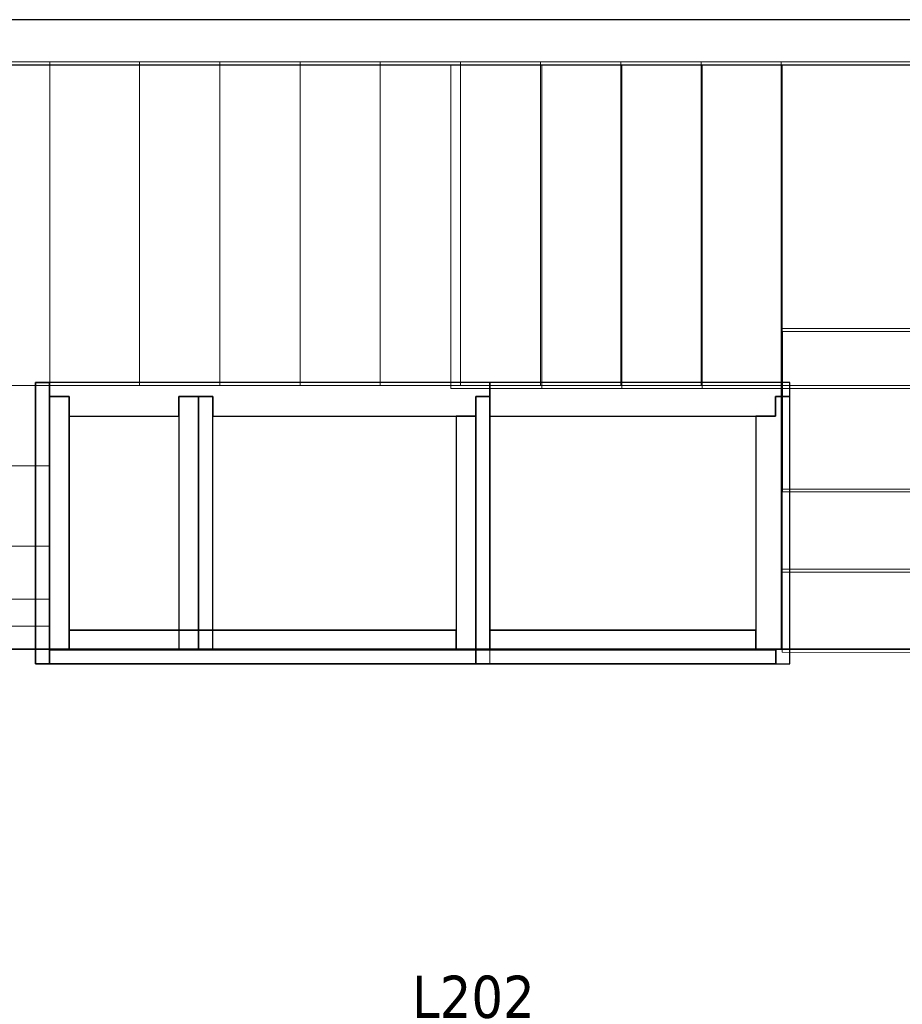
# Model space of a CAD drawing. Header units: metres. Extents: x 397.7 to 427.5, y 12.7 to 28.4.
# Tile 113 of 130: x 411.9 to 415.1, y 24.7 to 28.2. Entities that reach past the tile are written whole.
import ezdxf

# ---------------------------------------------------------------- set-up
doc = ezdxf.new("R2010")
doc.units = ezdxf.units.M
doc.layers.add('01_SUELOS', color=7, linetype='Continuous', lineweight=25, true_color=0x007f00)
for name, color, linetype, lineweight in [('A-WALL-____-MCUT', 7, 'Continuous', 25), ('A-WALL-____-OTLN', 7, 'Continuous', 25), ('E-ELEC-FIXT-IDEN', 7, 'Continuous', 30), ('S-STRS-____-MCUT', 7, 'Continuous', 18), ('S-STRS-____-OTLN', 7, 'Continuous', 18)]:
    doc.layers.add(name, color=color, linetype=linetype, lineweight=lineweight)
doc.styles.add('Tahoma_3', font='tahoma.ttf', dxfattribs={"height": 0.15})

# ---------------------------------------------------------------- blocks, each defined once
blk = doc.blocks.new('Family - LONDR55-XX_ZZ-ARQ-CAA-M3D-Londres55-152793-05_ELEC_P2')
at = {"layer": '01_SUELOS', "color": 9, "true_color": 0xaad4aa}
for p, q in [((17.4837, 12.8715), (12.3798, 12.8707)), ((12.3798, 12.8707), (17.4837, 12.8715))]:
    blk.add_line(p, q, dxfattribs=at)
blk = doc.blocks.new('Family - Escala P2-152907-05_ELEC_P2')
at = {"layer": 'S-STRS-____-MCUT', "color": 253, "true_color": 0xaaaaaa}
for p, q in [((2.6211, 1.6126), (2.6211, 2.0879)), ((2.6211, 2.0879), (2.8077, 2.0879)), ((2.8077, 2.0879), (2.8382, 2.0879)), ((2.8382, 2.0879), (2.8805, 2.0879)), ((2.8805, 2.0879), (2.9431, 2.0879)), ((2.9431, 2.0879), (2.944, 2.0879)), ((3.229, 2.0879), (2.944, 2.0879)), ((2.944, 2.0879), (2.944, 0.9379)), ((2.944, 2.0879), (2.944, 0.9417)), ((3.229, 0.9379), (3.229, 2.0879)), ((2.6211, 0.9379), (2.6211, 1.6126)), ((2.8077, 0.9379), (2.6211, 0.9379)), ((2.8382, 0.9379), (2.8077, 0.9379)), ((2.8805, 0.9379), (2.8382, 0.9379)), ((2.9431, 0.9379), (2.8805, 0.9379)), ((2.944, 0.9379), (2.9431, 0.9379)), ((2.944, 0.9417), (2.944, 0.9379)), ((2.944, 0.9379), (3.229, 0.9379))]:
    blk.add_line(p, q, dxfattribs=at)
at = {"layer": 'S-STRS-____-OTLN', "color": 253, "true_color": 0xaaaaaa}
for p, q in [((3.7989, 2.0879), (2.6211, 2.0879)), ((2.6211, 1.6126), (2.6211, 2.0879)), ((3.7989, 2.0879), (2.6211, 2.0879)), ((2.8077, 2.0879), (2.6211, 2.0879)), ((2.8382, 2.0879), (2.8077, 2.0879)), ((2.8805, 2.0879), (2.8382, 2.0879)), ((2.9431, 2.0879), (2.8805, 2.0879)), ((2.9431, 2.0879), (2.944, 2.0879)), ((3.229, 2.0879), (2.944, 2.0879)), ((2.944, 2.0879), (2.944, 0.9379)), ((2.944, 2.0879), (2.944, 0.9379)), ((2.944, 0.9417), (2.944, 2.0879)), ((2.944, 2.0879), (3.229, 2.0879)), ((2.944, 2.0879), (2.944, 0.9379)), ((2.944, 2.0879), (3.229, 2.0879)), ((3.229, 0.9379), (3.229, 2.0879)), ((3.514, 2.0879), (3.229, 2.0879)), ((3.229, 2.0879), (3.514, 2.0879)), ((3.229, 2.0879), (3.229, 0.9379)), ((3.229, 0.9379), (3.229, 2.0879)), ((3.229, 0.9379), (3.229, 2.0879)), ((3.514, 2.0879), (3.229, 2.0879)), ((3.229, 0.9379), (3.229, 2.0879)), ((3.229, 2.0879), (3.229, 0.9379)), ((3.229, 2.0879), (3.514, 2.0879)), ((3.229, 2.0879), (3.229, 0.9379)), ((3.799, 2.0879), (3.514, 2.0879)), ((3.514, 2.0879), (3.799, 2.0879)), ((3.514, 2.0879), (3.514, 0.9379)), ((3.514, 0.9379), (3.514, 2.0879)), ((3.514, 0.9379), (3.514, 2.0879)), ((3.514, 2.0879), (3.514, 0.9379)), ((3.514, 2.0879), (3.799, 2.0879)), ((3.514, 0.9379), (3.514, 2.0879)), ((3.514, 0.9379), (3.514, 2.0879)), ((3.514, 2.0879), (3.514, 0.9379)), ((3.514, 2.0879), (3.799, 2.0879)), ((3.514, 2.0879), (3.514, 0.9379)), ((3.7989, 0.9379), (3.7989, 2.0879)), ((3.799, 2.0879), (3.7989, 2.0879)), ((3.7989, 0.9379), (3.7989, 2.0879)), ((3.7989, 2.0879), (3.799, 2.0879)), ((4.9492, 2.0879), (3.799, 2.0879)), ((3.799, 2.0879), (4.9492, 2.0879)), ((3.799, 2.0879), (3.799, 0.9379)), ((3.799, 0.9379), (3.799, 2.0879)), ((3.799, 0.9379), (3.799, 2.0879)), ((3.799, 2.0879), (3.799, 0.9379)), ((4.9492, 2.0879), (3.799, 2.0879)), ((3.799, 2.0879), (4.9492, 2.0879)), ((3.799, 2.0879), (3.799, 0.9379)), ((3.799, 0.9379), (3.799, 2.0879)), ((3.799, 2.0879), (3.799, 0.9379)), ((3.799, 0.9379), (3.799, 2.0879)), ((3.799, 0.9379), (3.799, 2.0879)), ((3.799, 2.0879), (3.799, 0.9379)), ((4.949, 0.9378), (4.9492, 2.0879)), ((4.9492, 2.0879), (4.949, 0.9378)), ((4.949, 0.9378), (4.9492, 2.0879)), ((4.9492, 2.0879), (4.949, 0.9378)), ((2.6211, 1.6126), (2.6211, 0.9379)), ((3.7991, 1.1403), (3.7989, 0.0002)), ((3.799, 0.9379), (3.7991, 1.1403)), ((3.7991, 1.1403), (4.9491, 1.1401)), ((4.9489, 0), (4.9491, 1.1401)), ((4.9491, 1.1401), (4.949, 0.9378)), ((3.7989, 0.9379), (2.6211, 0.9379)), ((3.7989, 0.9379), (2.6211, 0.9379)), ((2.8077, 0.9379), (2.6211, 0.9379)), ((2.8382, 0.9379), (2.8077, 0.9379)), ((2.8382, 0.9379), (2.8805, 0.9379)), ((2.8805, 0.9379), (2.9431, 0.9379)), ((2.9431, 0.9379), (2.944, 0.9379)), ((2.944, 0.9417), (2.944, 0.9379)), ((2.944, 0.9379), (3.229, 0.9379)), ((2.944, 0.9379), (3.229, 0.9379)), ((3.229, 0.9379), (2.944, 0.9379)), ((3.229, 0.9379), (3.514, 0.9379)), ((3.514, 0.9379), (3.229, 0.9379)), ((3.229, 0.9379), (3.514, 0.9379)), ((3.514, 0.9379), (3.229, 0.9379)), ((3.514, 0.9379), (3.799, 0.9379)), ((3.799, 0.9379), (3.514, 0.9379)), ((3.514, 0.9379), (3.799, 0.9379)), ((3.799, 0.9379), (3.514, 0.9379)), ((3.7989, 0.9379), (3.799, 0.9379)), ((3.7989, 0.9379), (3.799, 0.9379)), ((3.799, 0.9379), (4.949, 0.9378)), ((4.949, 0.9378), (3.799, 0.9379)), ((4.949, 0.9378), (3.799, 0.9379)), ((3.799, 0.9379), (4.949, 0.9378)), ((3.799, 0.9379), (3.799, 0.5702)), ((3.799, 0.5702), (3.799, 0.9379)), ((3.799, 0.9379), (4.949, 0.9378)), ((4.949, 0.9378), (3.799, 0.9379)), ((4.949, 0.9378), (3.799, 0.9379)), ((3.799, 0.9379), (3.799, 0.5702)), ((3.799, 0.9379), (4.949, 0.9378)), ((4.949, 0.57), (4.949, 0.9378)), ((4.949, 0.9378), (4.949, 0.57)), ((4.949, 0.57), (4.949, 0.9378)), ((4.949, 0.57), (3.799, 0.5702)), ((3.799, 0.5702), (4.949, 0.57)), ((3.799, 0.5702), (3.799, 0.2852)), ((3.799, 0.2852), (3.799, 0.5702)), ((3.799, 0.5702), (4.949, 0.57)), ((4.949, 0.57), (3.799, 0.5702)), ((3.799, 0.5702), (4.949, 0.57)), ((3.799, 0.5702), (4.949, 0.57)), ((3.799, 0.2852), (3.799, 0.5702)), ((4.949, 0.285), (4.949, 0.57)), ((4.949, 0.57), (4.949, 0.285)), ((4.949, 0.57), (4.949, 0.285)), ((3.7989, 0.0002), (3.799, 0.2852)), ((3.799, 0.2852), (3.7989, 0.0002)), ((3.7989, 0.0002), (3.799, 0.2852)), ((3.799, 0.2852), (4.949, 0.285)), ((4.949, 0.285), (3.799, 0.2852)), ((3.799, 0.2852), (4.949, 0.285)), ((3.799, 0.2852), (4.949, 0.285)), ((4.949, 0.285), (3.799, 0.2852)), ((3.799, 0.2852), (4.949, 0.285)), ((4.949, 0.285), (4.9489, 0)), ((4.9489, 0), (4.949, 0.285)), ((4.949, 0.285), (4.9489, 0)), ((4.9489, 0), (3.7989, 0.0002)), ((3.7989, 0.0002), (4.9489, 0)), ((3.7989, 0.0002), (4.9489, 0)), ((4.9489, 0), (3.7989, 0.0002))]:
    blk.add_line(p, q, dxfattribs=at)
blk = doc.blocks.new('Family - Evans P2-153127-05_ELEC_P2')
at = {"layer": 'A-WALL-____-MCUT', "color": 253, "true_color": 0xaaaaaa}
for p, q in [((25.5877, 0.16), (0.0332, 0.16)), ((0, 0), (25.556, 0))]:
    blk.add_line(p, q, dxfattribs=at)
at = {"layer": 'A-WALL-____-OTLN', "color": 253, "true_color": 0xaaaaaa}
for p, q in [((25.5877, 0.16), (0.0332, 0.16)), ((0, 0), (25.556, 0))]:
    blk.add_line(p, q, dxfattribs=at)
at = {"layer": 'A-WALL-____-OTLN', "color": 253, "lineweight": 18, "true_color": 0xaaaaaa}
blk.add_line((0, 0), (25.556, 0), dxfattribs=at)
blk = doc.blocks.new('Family - Escala P1-155071-05_ELEC_P2')
at = {"layer": 'S-STRS-____-OTLN', "color": 253, "true_color": 0xaaaaaa}
for p, q in [((1.1998, 2.0879), (0, 2.0879)), ((0, 2.0879), (1.1998, 2.0879)), ((0, 2.0879), (0, 0.9379)), ((0, 0.9379), (0, 2.0879)), ((1.1998, 2.0879), (0, 2.0879)), ((0, 2.0879), (1.1998, 2.0879)), ((0, 2.0879), (0, 0.9379)), ((0, 0.9379), (0, 2.0879)), ((3.7989, 2.0879), (0.9489, 2.0879)), ((0.9489, 2.0879), (1.1998, 2.0879)), ((0.9489, 0.9379), (0.9489, 2.0879)), ((3.7989, 2.0879), (0.9489, 2.0879)), ((0.9489, 0.9379), (0.9489, 2.0879)), ((0.9489, 2.0879), (1.1998, 2.0879)), ((1.519, 2.0879), (1.1998, 2.0879)), ((1.1998, 2.0879), (1.519, 2.0879)), ((1.1998, 2.0879), (1.1998, 0.9379)), ((1.1998, 0.9379), (1.1998, 2.0879)), ((1.1998, 0.9379), (1.1998, 2.0879)), ((1.1998, 2.0879), (1.1998, 0.9379)), ((1.1998, 0.9379), (1.1998, 2.0879)), ((1.1998, 2.0879), (1.1998, 0.9379)), ((1.519, 2.0879), (1.1998, 2.0879)), ((1.1998, 2.0879), (1.1998, 0.9379)), ((1.1998, 2.0879), (1.519, 2.0879)), ((1.1998, 0.9379), (1.1998, 2.0879)), ((1.1998, 2.0879), (1.1998, 0.9379)), ((1.1998, 2.0879), (1.1998, 0.9379)), ((1.519, 0.9379), (1.519, 2.0879)), ((1.519, 2.0879), (1.519, 0.9379)), ((1.804, 2.0879), (1.519, 2.0879)), ((1.519, 2.0879), (1.804, 2.0879)), ((1.519, 2.0879), (1.519, 0.9379)), ((1.519, 0.9379), (1.519, 2.0879)), ((1.519, 2.0879), (1.519, 0.9379)), ((1.519, 2.0879), (1.804, 2.0879)), ((1.519, 2.0879), (1.519, 0.9379)), ((1.519, 2.0879), (1.519, 0.9379)), ((1.804, 2.0879), (1.519, 2.0879)), ((1.519, 2.0879), (1.519, 0.9379)), ((1.804, 0.9379), (1.804, 2.0879)), ((1.804, 2.0879), (1.804, 0.9379)), ((2.089, 2.0879), (1.804, 2.0879)), ((1.804, 2.0879), (2.089, 2.0879)), ((1.804, 2.0879), (1.804, 0.9379)), ((1.804, 0.9379), (1.804, 2.0879)), ((1.804, 2.0879), (2.089, 2.0879)), ((1.804, 2.0879), (1.804, 0.9379)), ((1.804, 2.0879), (1.804, 0.9379)), ((1.804, 2.0879), (1.804, 0.9379)), ((2.089, 2.0879), (1.804, 2.0879)), ((1.804, 2.0879), (1.804, 0.9379)), ((2.374, 2.0879), (2.089, 2.0879)), ((2.089, 2.0879), (2.374, 2.0879)), ((2.089, 2.0879), (2.089, 0.9379)), ((2.089, 0.9379), (2.089, 2.0879)), ((2.089, 0.9379), (2.089, 2.0879)), ((2.089, 2.0879), (2.089, 0.9379)), ((2.089, 2.0879), (2.374, 2.0879)), ((2.089, 2.0879), (2.089, 0.9379)), ((2.089, 2.0879), (2.089, 0.9379)), ((2.089, 2.0879), (2.089, 0.9379)), ((2.374, 2.0879), (2.089, 2.0879)), ((2.089, 2.0879), (2.089, 0.9379)), ((2.659, 2.0879), (2.374, 2.0879)), ((2.374, 2.0879), (2.659, 2.0879)), ((2.374, 2.0879), (2.374, 0.9379)), ((2.374, 0.9379), (2.374, 2.0879)), ((2.374, 0.9379), (2.374, 2.0879)), ((2.374, 2.0879), (2.374, 0.9379)), ((2.374, 2.0879), (2.659, 2.0879)), ((2.374, 2.0879), (2.374, 0.9379)), ((2.374, 2.0879), (2.374, 0.9379)), ((2.374, 2.0879), (2.374, 0.9379)), ((2.659, 2.0879), (2.374, 2.0879)), ((2.374, 2.0879), (2.374, 0.9379)), ((2.659, 0.9379), (2.659, 2.0879)), ((2.659, 2.0879), (2.659, 0.9379)), ((2.944, 2.0879), (2.659, 2.0879)), ((2.659, 2.0879), (2.944, 2.0879)), ((2.659, 2.0879), (2.659, 0.9379)), ((2.659, 0.9379), (2.659, 2.0879)), ((2.659, 2.0879), (2.944, 2.0879)), ((2.659, 2.0879), (2.659, 0.9379)), ((2.659, 2.0879), (2.659, 0.9379)), ((2.659, 2.0879), (2.659, 0.9379)), ((2.944, 2.0879), (2.659, 2.0879)), ((2.659, 2.0879), (2.659, 0.9379)), ((3.229, 2.0879), (2.944, 2.0879)), ((2.944, 2.0879), (3.229, 2.0879)), ((2.944, 2.0879), (2.944, 0.9379)), ((2.944, 0.9379), (2.944, 2.0879)), ((2.944, 0.9379), (2.944, 2.0879)), ((2.944, 2.0879), (2.944, 0.9379)), ((2.944, 2.0879), (3.229, 2.0879)), ((2.944, 2.0879), (2.944, 0.9379)), ((2.944, 2.0879), (2.944, 0.9379)), ((2.944, 2.0879), (2.944, 0.9379)), ((3.229, 2.0879), (2.944, 2.0879)), ((2.944, 2.0879), (2.944, 0.9379)), ((3.514, 2.0879), (3.229, 2.0879)), ((3.229, 2.0879), (3.514, 2.0879)), ((3.229, 2.0879), (3.229, 0.9379)), ((3.229, 0.9379), (3.229, 2.0879)), ((3.229, 0.9379), (3.229, 2.0879)), ((3.229, 2.0879), (3.229, 0.9379)), ((3.229, 2.0879), (3.514, 2.0879)), ((3.229, 2.0879), (3.229, 0.9379)), ((3.229, 2.0879), (3.229, 0.9379)), ((3.229, 2.0879), (3.229, 0.9379)), ((3.514, 2.0879), (3.229, 2.0879)), ((3.229, 2.0879), (3.229, 0.9379)), ((3.514, 0.9379), (3.514, 2.0879)), ((3.514, 2.0879), (3.514, 0.9379)), ((3.799, 2.0879), (3.514, 2.0879)), ((3.514, 2.0879), (3.799, 2.0879)), ((3.514, 2.0879), (3.514, 0.9379)), ((3.514, 0.9379), (3.514, 2.0879)), ((3.799, 2.0879), (3.514, 2.0879)), ((3.514, 2.0879), (3.514, 0.9379)), ((3.514, 2.0879), (3.514, 0.9379)), ((3.514, 2.0879), (3.514, 0.9379)), ((3.799, 2.0879), (3.514, 2.0879)), ((3.514, 2.0879), (3.514, 0.9379)), ((3.799, 2.0879), (3.7989, 2.0879)), ((3.7989, 2.0879), (3.799, 2.0879)), ((3.7989, 2.0879), (3.7989, 0.9379)), ((3.7989, 0.9379), (3.7989, 2.0879)), ((3.799, 0.9379), (3.799, 2.0879)), ((3.799, 2.0879), (3.799, 0.9379)), ((4.9492, 2.0879), (3.799, 2.0879)), ((3.799, 2.0879), (4.9492, 2.0879)), ((3.799, 2.0879), (3.799, 0.9379)), ((3.799, 0.9379), (3.799, 2.0879)), ((4.9492, 2.0879), (3.799, 2.0879)), ((3.799, 2.0879), (4.9492, 2.0879)), ((3.799, 2.0879), (3.799, 0.9379)), ((3.799, 0.9379), (3.799, 2.0879)), ((3.799, 2.0879), (3.799, 0.9379)), ((3.799, 2.0879), (3.799, 0.9379)), ((3.799, 2.0879), (3.799, 0.9379)), ((3.799, 2.0879), (3.799, 0.9379)), ((4.949, 0.9378), (4.9492, 2.0879)), ((4.9492, 2.0879), (4.949, 0.9378)), ((4.949, 0.9378), (4.9492, 2.0879)), ((4.9492, 2.0879), (4.949, 0.9378)), ((3.7991, 1.1403), (3.7989, 0.0002)), ((3.799, 0.9379), (3.7991, 1.1403)), ((3.7991, 1.1403), (4.9491, 1.1401)), ((4.9489, 0), (4.9491, 1.1401)), ((4.9491, 1.1401), (4.949, 0.9378)), ((1.1998, 0.9379), (0, 0.9379)), ((0, 0.9379), (1.1998, 0.9379)), ((0, 0.9379), (0, 0.6529)), ((0, 0.6529), (0, 0.9379)), ((0, 0.9379), (1.1998, 0.9379)), ((1.1998, 0.9379), (0, 0.9379)), ((0, 0.9379), (1.1998, 0.9379)), ((1.1998, 0.9379), (0, 0.9379)), ((0, 0.9379), (0, 0.6529)), ((0, 0.9379), (0, 0.9378)), ((0, 0.9378), (0, 0.9379)), ((0, 0.9379), (1.1998, 0.9379)), ((0, 0.9379), (0, 0.6529)), ((0, 0.9379), (1.1998, 0.9379)), ((0, 0.9379), (1.1998, 0.9379)), ((0, 0.9379), (1.1998, 0.9379)), ((0, 0.9378), (0, 0.1794)), ((0, 0.9378), (1.1998, 0.9378)), ((1.1998, 0.9378), (0, 0.9378)), ((0, 0.9378), (0, 0.1794)), ((3.7989, 0.9379), (0.9489, 0.9379)), ((0.9489, 0.9379), (1.1998, 0.9379)), ((3.7989, 0.9379), (0.9489, 0.9379)), ((0.9489, 0.9379), (1.1998, 0.9379)), ((1.1998, 0.6529), (1.1998, 0.9379)), ((1.1998, 0.9379), (1.1998, 0.6529)), ((1.1998, 0.9379), (1.519, 0.9379)), ((1.519, 0.9379), (1.1998, 0.9379)), ((1.1998, 0.9378), (1.1998, 0.9379)), ((1.1998, 0.6529), (1.1998, 0.9379)), ((1.1998, 0.9378), (1.1998, 0.9379)), ((1.1998, 0.9379), (1.1998, 0.6529)), ((1.519, 0.9379), (1.1998, 0.9379)), ((1.519, 0.9379), (1.1998, 0.9379)), ((1.1998, 0.9378), (1.1998, 0.1794)), ((1.1998, 0.9378), (1.1998, 0.1794)), ((1.519, 0.9379), (1.804, 0.9379)), ((1.804, 0.9379), (1.519, 0.9379)), ((1.519, 0.9379), (1.804, 0.9379)), ((1.804, 0.9379), (1.519, 0.9379)), ((1.804, 0.9379), (2.089, 0.9379)), ((2.089, 0.9379), (1.804, 0.9379)), ((1.804, 0.9379), (2.089, 0.9379)), ((2.089, 0.9379), (1.804, 0.9379)), ((2.089, 0.9379), (2.374, 0.9379)), ((2.374, 0.9379), (2.089, 0.9379)), ((2.089, 0.9379), (2.374, 0.9379)), ((2.374, 0.9379), (2.089, 0.9379)), ((2.374, 0.9379), (2.659, 0.9379)), ((2.659, 0.9379), (2.374, 0.9379)), ((2.659, 0.9379), (2.374, 0.9379)), ((2.659, 0.9379), (2.374, 0.9379)), ((2.659, 0.9379), (2.944, 0.9379)), ((2.944, 0.9379), (2.659, 0.9379)), ((2.944, 0.9379), (2.659, 0.9379)), ((2.944, 0.9379), (2.659, 0.9379)), ((2.944, 0.9379), (3.229, 0.9379)), ((3.229, 0.9379), (2.944, 0.9379)), ((2.944, 0.9379), (3.229, 0.9379)), ((3.229, 0.9379), (2.944, 0.9379)), ((3.229, 0.9379), (3.514, 0.9379)), ((3.514, 0.9379), (3.229, 0.9379)), ((3.229, 0.9379), (3.514, 0.9379)), ((3.514, 0.9379), (3.229, 0.9379)), ((3.514, 0.9379), (3.799, 0.9379)), ((3.799, 0.9379), (3.514, 0.9379)), ((3.514, 0.9379), (3.799, 0.9379)), ((3.799, 0.9379), (3.514, 0.9379)), ((3.7989, 0.9379), (3.799, 0.9379)), ((3.7989, 0.9379), (3.799, 0.9379)), ((4.949, 0.9378), (3.799, 0.9379)), ((3.799, 0.9379), (4.949, 0.9378)), ((3.799, 0.9379), (3.799, 0.5702)), ((3.799, 0.5702), (3.799, 0.9379)), ((4.949, 0.9378), (3.799, 0.9379)), ((3.799, 0.9379), (3.799, 0.5702)), ((3.799, 0.9379), (4.949, 0.9378)), ((3.799, 0.9379), (4.949, 0.9378)), ((4.949, 0.9378), (3.799, 0.9379)), ((3.799, 0.9379), (4.949, 0.9378)), ((4.949, 0.9378), (3.799, 0.9379)), ((4.949, 0.57), (4.949, 0.9378)), ((4.949, 0.9378), (4.949, 0.57)), ((4.949, 0.57), (4.949, 0.9378)), ((0, 0.6529), (1.1998, 0.6529)), ((1.1998, 0.6529), (0, 0.6529)), ((1.1998, 0.6529), (0, 0.6529)), ((0, 0.6529), (1.1998, 0.6529)), ((0, 0.6529), (0, 0.3679)), ((0, 0.3679), (0, 0.6529)), ((0, 0.3679), (0, 0.6529)), ((0, 0.6529), (0, 0.3679)), ((0, 0.6529), (1.1998, 0.6529)), ((0, 0.6529), (1.1998, 0.6529)), ((0, 0.6529), (1.1998, 0.6529)), ((0, 0.6529), (1.1998, 0.6529)), ((1.1998, 0.3679), (1.1998, 0.6529)), ((1.1998, 0.6529), (1.1998, 0.3679)), ((1.1998, 0.3679), (1.1998, 0.6529)), ((1.1998, 0.6529), (1.1998, 0.3679)), ((4.949, 0.57), (3.799, 0.5702)), ((3.799, 0.5702), (4.949, 0.57)), ((3.799, 0.5702), (3.799, 0.2852)), ((3.799, 0.2852), (3.799, 0.5702)), ((3.799, 0.5702), (4.949, 0.57)), ((4.949, 0.57), (3.799, 0.5702)), ((3.799, 0.5702), (4.949, 0.57)), ((3.799, 0.5702), (4.949, 0.57)), ((3.799, 0.2852), (3.799, 0.5702)), ((4.949, 0.285), (4.949, 0.57)), ((4.949, 0.57), (4.949, 0.285)), ((4.949, 0.57), (4.949, 0.285)), ((0, 0.3679), (1.1998, 0.3679)), ((1.1998, 0.3679), (0, 0.3679)), ((1.1998, 0.3679), (0, 0.3679)), ((0, 0.3679), (1.1998, 0.3679)), ((0, 0.3679), (0, 0.0829)), ((0, 0.0829), (0, 0.3679)), ((0, 0.3679), (0, 0.0829)), ((0, 0.3679), (1.1998, 0.3679)), ((0, 0.0829), (0, 0.3679)), ((0, 0.3679), (1.1998, 0.3679)), ((0, 0.3679), (1.1998, 0.3679)), ((0, 0.3679), (1.1998, 0.3679)), ((1.1998, 0.0829), (1.1998, 0.3679)), ((1.1998, 0.3679), (1.1998, 0.0829)), ((1.1998, 0.3679), (1.1998, 0.0829)), ((1.1998, 0.0829), (1.1998, 0.3679)), ((3.7989, 0.0002), (3.799, 0.2852)), ((3.799, 0.2852), (3.7989, 0.0002)), ((3.7989, 0.0002), (3.799, 0.2852)), ((3.799, 0.2852), (4.949, 0.285)), ((4.949, 0.285), (3.799, 0.2852)), ((3.799, 0.2852), (4.949, 0.285)), ((3.799, 0.2852), (4.949, 0.285)), ((4.949, 0.285), (3.799, 0.2852)), ((3.799, 0.2852), (4.949, 0.285)), ((4.949, 0.285), (4.9489, 0)), ((4.9489, 0), (4.949, 0.285)), ((4.949, 0.285), (4.9489, 0)), ((0, 0.1794), (0, 0.0829)), ((1.1998, 0.1794), (0, 0.1794)), ((1.1998, 0.1794), (0, 0.1794)), ((0, 0.1794), (0, 0.0829)), ((1.1998, 0.1794), (1.1998, 0.0829)), ((1.1998, 0.1794), (1.1998, 0.0829)), ((0, 0.0829), (1.1998, 0.0829)), ((1.1998, 0.0829), (0, 0.0829)), ((0, 0.0829), (1.1998, 0.0829)), ((1.1998, 0.0829), (0, 0.0829)), ((0, 0.0829), (1.1998, 0.0829)), ((0, 0.0829), (1.1998, 0.0829)), ((4.9489, 0), (3.7989, 0.0002)), ((3.7989, 0.0002), (4.9489, 0)), ((3.7989, 0.0002), (4.9489, 0)), ((4.9489, 0), (3.7989, 0.0002))]:
    blk.add_line(p, q, dxfattribs=at)
blk = doc.blocks.new('Family - Envans PB-155415-05_ELEC_P2')
at = {"layer": 'A-WALL-____-MCUT', "color": 253, "true_color": 0xaaaaaa}
for p, q in [((0.9849, 0.12), (0.05, 0.12)), ((0.05, 0.12), (0.05, 0.05)), ((0.9849, 0.05), (0.9849, 0.12)), ((1.4949, 0.12), (1.1049, 0.12)), ((1.1049, 0.12), (1.1049, 0.05)), ((1.4949, 0.05), (1.4949, 0.12)), ((0, 0.05), (0, 0)), ((0.05, 0.05), (0, 0.05)), ((1.1049, 0.05), (0.9849, 0.05)), ((1.5649, 0.05), (1.4949, 0.05)), ((1.5649, 0), (1.5649, 0.05)), ((0, 0), (1.5649, 0))]:
    blk.add_line(p, q, dxfattribs=at)
at = {"layer": 'A-WALL-____-OTLN', "color": 253, "true_color": 0xaaaaaa}
for p, q in [((0.05, 0.12), (0.05, 0.05)), ((0.9849, 0.12), (0.05, 0.12)), ((0.9849, 0.05), (0.9849, 0.12)), ((1.1049, 0.12), (1.1049, 0.05)), ((1.4949, 0.12), (1.1049, 0.12)), ((1.4949, 0.05), (1.4949, 0.12)), ((0, 0.05), (0, 0)), ((0.05, 0.05), (0, 0.05)), ((1.1049, 0.05), (0.9849, 0.05)), ((1.5649, 0.05), (1.4949, 0.05)), ((1.5649, 0), (1.5649, 0.05)), ((0, 0), (1.5649, 0))]:
    blk.add_line(p, q, dxfattribs=at)
at = {"layer": 'A-WALL-____-OTLN', "color": 253, "lineweight": 18, "true_color": 0xaaaaaa}
blk.add_line((0, 0), (1.6149, 0), dxfattribs=at)
blk = doc.blocks.new('Family - Envans PB-155440-05_ELEC_P2')
at = {"layer": 'A-WALL-____-MCUT', "color": 253, "true_color": 0xaaaaaa}
for p, q in [((0.83, 0.12), (0, 0.12)), ((0, 0.12), (0, 0.05)), ((0.83, 0.05), (0.83, 0.12)), ((0, 0.05), (0, 0)), ((0.9, 0.05), (0, 0.05)), ((0, 0.05), (0.83, 0.05)), ((0.9, 0), (0.9, 0.05)), ((0, 0), (0.9, 0))]:
    blk.add_line(p, q, dxfattribs=at)
at = {"layer": 'A-WALL-____-OTLN', "color": 253, "true_color": 0xaaaaaa}
for p, q in [((0.83, 0.12), (0, 0.12)), ((0, 0.12), (0, 0.05)), ((0.83, 0.05), (0.83, 0.12)), ((0, 0.05), (0, 0)), ((0, 0.05), (0.9, 0.05)), ((0, 0.05), (0.83, 0.05)), ((0.9, 0.05), (0.9, 0)), ((0.9, 0), (0, 0))]:
    blk.add_line(p, q, dxfattribs=at)
at = {"layer": 'A-WALL-____-OTLN', "color": 253, "lineweight": 18, "true_color": 0xaaaaaa}
blk.add_line((-0.05, 0), (0.9, 0), dxfattribs=at)
blk = doc.blocks.new('Family - Envans PB-155580-05_ELEC_P2')
at = {"layer": 'A-WALL-____-MCUT', "color": 253, "true_color": 0xaaaaaa}
for p, q in [((1.4449, 0.12), (0.07, 0.12)), ((0.07, 0.12), (0.07, 0.05)), ((1.4449, 0.05), (1.4449, 0.12)), ((0, 0.05), (0, 0)), ((1.5149, 0.05), (0, 0.05)), ((0.07, 0.05), (1.4449, 0.05)), ((1.5149, 0), (1.5149, 0.05)), ((0, 0), (1.5149, 0))]:
    blk.add_line(p, q, dxfattribs=at)
at = {"layer": 'A-WALL-____-OTLN', "color": 253, "true_color": 0xaaaaaa}
for p, q in [((0.07, 0.05), (0.07, 0.12)), ((0.07, 0.12), (1.4449, 0.12)), ((1.4449, 0.12), (1.4449, 0.05)), ((0, 0.05), (1.5149, 0.05)), ((0, 0), (0, 0.05)), ((1.4449, 0.05), (0.07, 0.05)), ((1.5149, 0.05), (1.5149, 0)), ((1.5149, 0), (0, 0))]:
    blk.add_line(p, q, dxfattribs=at)
at = {"layer": 'A-WALL-____-OTLN', "color": 253, "lineweight": 18, "true_color": 0xaaaaaa}
blk.add_line((0, 0), (1.5149, 0), dxfattribs=at)
blk = doc.blocks.new('Family - Envans PB-155603-05_ELEC_P2')
at = {"layer": 'A-WALL-____-MCUT', "color": 253, "true_color": 0xaaaaaa}
for p, q in [((0.95, 0.12), (0.05, 0.12)), ((0.05, 0.12), (0.05, 0.05)), ((0.95, 0.05), (0.95, 0.12)), ((0, 0.05), (0, 0)), ((1, 0.05), (0, 0.05)), ((0.05, 0.05), (0.95, 0.05)), ((1, 0), (1, 0.05)), ((0, 0), (1, 0))]:
    blk.add_line(p, q, dxfattribs=at)
at = {"layer": 'A-WALL-____-OTLN', "color": 253, "true_color": 0xaaaaaa}
for p, q in [((0.05, 0.05), (0.05, 0.12)), ((0.05, 0.12), (0.95, 0.12)), ((0.95, 0.12), (0.95, 0.05)), ((0, 0.05), (1, 0.05)), ((0, 0), (0, 0.05)), ((0.95, 0.05), (0.05, 0.05)), ((1, 0.05), (1, 0)), ((1, 0), (0, 0))]:
    blk.add_line(p, q, dxfattribs=at)
at = {"layer": 'A-WALL-____-OTLN', "color": 253, "lineweight": 18, "true_color": 0xaaaaaa}
blk.add_line((0, 0), (1, 0), dxfattribs=at)
blk = doc.blocks.new('Family - Envans PB-155632-05_ELEC_P2')
at = {"layer": 'A-WALL-____-MCUT', "color": 253, "true_color": 0xaaaaaa}
for p, q in [((1.0656, 0.12), (0.05, 0.12)), ((0.05, 0.12), (0.05, 0.05)), ((1.0656, 0), (1.0656, 0.12)), ((0.05, 0.05), (0, 0.05)), ((0, 0.05), (0, 0)), ((0, 0), (1.0656, 0))]:
    blk.add_line(p, q, dxfattribs=at)
at = {"layer": 'A-WALL-____-OTLN', "color": 253, "true_color": 0xaaaaaa}
for p, q in [((1.0656, 0.12), (0.05, 0.12)), ((0.05, 0.12), (0.05, 0.05)), ((1.0656, 0), (1.0656, 0.12)), ((0, 0.05), (0, 0)), ((0.05, 0.05), (0, 0.05)), ((0, 0), (1.0656, 0))]:
    blk.add_line(p, q, dxfattribs=at)
at = {"layer": 'A-WALL-____-OTLN', "color": 253, "lineweight": 18, "true_color": 0xaaaaaa}
blk.add_line((0, 0), (1.0656, 0), dxfattribs=at)
blk = doc.blocks.new('Family - Envans PB-155670-05_ELEC_P2')
at = {"layer": 'A-WALL-____-MCUT', "color": 253, "true_color": 0xaaaaaa}
for p, q in [((0.9, 0.12), (0, 0.12)), ((0, 0.12), (0, 0.05)), ((0.9, 0.05), (0.9, 0.12)), ((0.9, 0.05), (0, 0.05)), ((0, 0.05), (0, 0)), ((0, 0.05), (0.9, 0.05)), ((0.9, 0), (0.9, 0.05)), ((0, 0), (0.9, 0))]:
    blk.add_line(p, q, dxfattribs=at)
at = {"layer": 'A-WALL-____-OTLN', "color": 253, "true_color": 0xaaaaaa}
for p, q in [((0.9, 0.12), (0, 0.12)), ((0, 0.12), (0, 0.05)), ((0.9, 0.05), (0.9, 0.12)), ((0.9, 0.05), (0, 0.05)), ((0, 0.05), (0, 0)), ((0.9, 0.05), (0, 0.05)), ((0.9, 0), (0.9, 0.05)), ((0, 0), (0.9, 0))]:
    blk.add_line(p, q, dxfattribs=at)
at = {"layer": 'A-WALL-____-OTLN', "color": 253, "lineweight": 18, "true_color": 0xaaaaaa}
blk.add_line((0, 0), (0.9, 0), dxfattribs=at)
blk = doc.blocks.new('Family - Envans PB-155780-05_ELEC_P2')
at = {"layer": 'A-WALL-____-MCUT', "color": 253, "true_color": 0xaaaaaa}
for p, q in [((0.88, 0.12), (0.05, 0.12)), ((0.05, 0.12), (0.05, 0.05)), ((0.88, 0.05), (0.88, 0.12)), ((0, 0.05), (0, 0)), ((0.05, 0.05), (0, 0.05)), ((0.95, 0.05), (0.88, 0.05)), ((0.95, 0), (0.95, 0.05)), ((0, 0), (0.95, 0))]:
    blk.add_line(p, q, dxfattribs=at)
at = {"layer": 'A-WALL-____-OTLN', "color": 253, "true_color": 0xaaaaaa}
for p, q in [((0.05, 0.12), (0.05, 0.05)), ((0.88, 0.12), (0.05, 0.12)), ((0.88, 0.05), (0.88, 0.12)), ((0, 0.05), (0, 0)), ((0.05, 0.05), (0, 0.05)), ((0.95, 0.05), (0.88, 0.05)), ((0.95, 0), (0.95, 0.05)), ((0, 0), (0.95, 0))]:
    blk.add_line(p, q, dxfattribs=at)
at = {"layer": 'A-WALL-____-OTLN', "color": 253, "lineweight": 18, "true_color": 0xaaaaaa}
blk.add_line((0, 0), (1, 0), dxfattribs=at)
blk = doc.blocks.new('Family - Envans PB-155889-05_ELEC_P2')
at = {"layer": 'A-WALL-____-MCUT', "color": 253, "true_color": 0xaaaaaa}
for p, q in [((0.9956, 0.12), (0.05, 0.12)), ((0.05, 0.12), (0.05, 0.05)), ((0.9956, 0.05), (0.9956, 0.12)), ((0, 0.05), (0, 0)), ((1.0656, 0.05), (0, 0.05)), ((0.05, 0.05), (0.9956, 0.05)), ((1.0656, 0), (1.0656, 0.05)), ((0, 0), (1.0656, 0))]:
    blk.add_line(p, q, dxfattribs=at)
at = {"layer": 'A-WALL-____-OTLN', "color": 253, "true_color": 0xaaaaaa}
for p, q in [((0.05, 0.05), (0.05, 0.12)), ((0.05, 0.12), (0.9956, 0.12)), ((0.9956, 0.12), (0.9956, 0.05)), ((0, 0.05), (1.0656, 0.05)), ((0, 0), (0, 0.05)), ((0.9956, 0.05), (0.05, 0.05)), ((1.0656, 0.05), (1.0656, 0)), ((1.0656, 0), (0, 0))]:
    blk.add_line(p, q, dxfattribs=at)
at = {"layer": 'A-WALL-____-OTLN', "color": 253, "lineweight": 18, "true_color": 0xaaaaaa}
blk.add_line((0.05, 0), (1.0656, 0), dxfattribs=at)
blk = doc.blocks.new('LONDR55-XX_ZZ-ARQ-CAA-M3D-Londres55_ifc-1-05_ELEC_P2')
at = {"layer": '01_SUELOS', "color": 253, "lineweight": 18, "true_color": 0xaaaaaa}
blk.add_blockref('Family - LONDR55-XX_ZZ-ARQ-CAA-M3D-Londres55-152793-05_ELEC_P2', (398.2971, 13.1206), dxfattribs=at)
at = {"layer": 'A-WALL-____-OTLN', "color": 253, "lineweight": 18, "true_color": 0xaaaaaa}
for name, p, rotation in [('Family - Evans P2-153127-05_ELEC_P2', (426.8464, 28.2282), 180), ('Family - Envans PB-155415-05_ELEC_P2', (413.5914, 26.9396), 180), ('Family - Envans PB-155603-05_ELEC_P2', (411.9764, 26.9396), 270), ('Family - Envans PB-155632-05_ELEC_P2', (414.6569, 26.9396), 180), ('Family - Envans PB-155780-05_ELEC_P2', (414.6569, 25.9396), 90), ('Family - Envans PB-155670-05_ELEC_P2', (412.6064, 25.9896), 90), ('Family - Envans PB-155440-05_ELEC_P2', (413.5914, 25.9896), 90)]:
    blk.add_blockref(name, p, dxfattribs=dict(at, rotation=rotation))
for name, p in [('Family - Envans PB-155580-05_ELEC_P2', (412.0264, 25.9396)), ('Family - Envans PB-155889-05_ELEC_P2', (413.5414, 25.9396))]:
    blk.add_blockref(name, p, dxfattribs=at)
at = {"layer": 'S-STRS-____-OTLN', "color": 253, "lineweight": 18, "true_color": 0xaaaaaa}
for name, p in [('Family - Escala P1-155071-05_ELEC_P2', (410.8278, 25.9903)), ('Family - Escala P2-152907-05_ELEC_P2', (410.8316, 25.9803))]:
    blk.add_blockref(name, p, dxfattribs=at)

msp = doc.modelspace()

# ---------------------------------------------------------------- block references
at = {"lineweight": 5}
msp.add_blockref('LONDR55-XX_ZZ-ARQ-CAA-M3D-Londres55_ifc-1-05_ELEC_P2', (0, 0), dxfattribs=at)

# ---------------------------------------------------------------- next in the draw order: texts
at = {"layer": 'E-ELEC-FIXT-IDEN', "insert": (413.3146, 24.8317), "char_height": 0.15, "width": 0.517088, "attachment_point": 1, "style": 'Tahoma_3', "bg_fill": 3, "box_fill_scale": 1.25, "bg_fill_color": 256, "bg_fill_true_color": 13158600, "bg_fill_transparency": 0}
msp.add_mtext('L202', dxfattribs=at)

doc.saveas('drawing.dxf')
